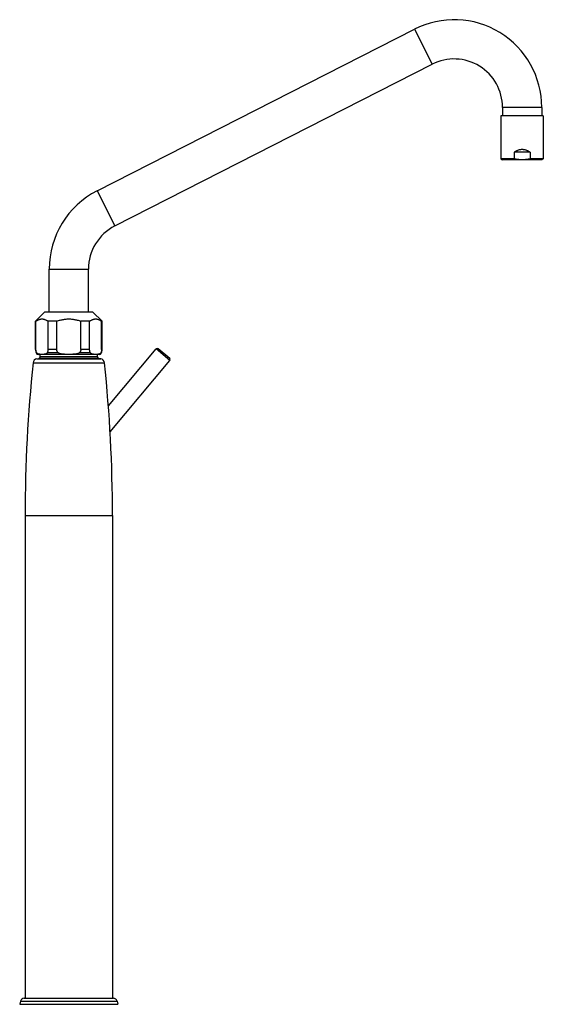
# Model space of a CAD drawing. Header units: millimetres. Extents: x 174 to 354, y 62 to 280.
# Tile 7 of 7: x 302 to 354, y 182 to 279. Entities that reach past the tile are written whole.
import ezdxf

# ---------------------------------------------------------------- set-up
doc = ezdxf.new("R2010")
doc.units = ezdxf.units.MM
doc.header["$LTSCALE"] = 30.734
doc.layers.get('0').update_dxf_attribs({"linetype": 'CONTINUOUS'})

msp = doc.modelspace()

# ---------------------------------------------------------------- linework, layer by layer
at = {"color": 7, "linetype": 'Continuous'}
for p, q in [((309.701, 262.366), (341.203, 278.417)), ((311.472, 258.891), (342.973, 274.942)), ((349.802, 269.81), (349.802, 265.546)), ((354.002, 269.81), (349.802, 269.81)), ((349.952, 270.665), (349.952, 269.81)), ((353.852, 270.665), (353.852, 269.81)), ((354.002, 269.81), (354.002, 265.546)), ((351.123, 266.21), (351.123, 265.546)), ((352.682, 266.21), (351.123, 266.21)), ((352.682, 266.21), (352.682, 265.546)), ((351.123, 265.546), (349.802, 265.546)), ((349.802, 265.546), (349.952, 265.46)), ((353.852, 265.46), (349.952, 265.46)), ((354.002, 265.546), (352.682, 265.546)), ((354.002, 265.546), (353.852, 265.46)), ((304.951, 250.339), (304.951, 254.614)), ((308.851, 250.339), (308.851, 254.614)), ((303.601, 249.439), (304.501, 250.339)), ((309.301, 250.339), (304.501, 250.339)), ((310.201, 249.439), (309.301, 250.339)), ((303.601, 246.633), (303.601, 249.439)), ((303.639, 249.439), (303.601, 249.439)), ((303.639, 246.633), (303.639, 249.439)), ((304.837, 246.633), (304.837, 249.439)), ((305.703, 249.439), (304.837, 249.439)), ((305.703, 246.633), (305.703, 249.439)), ((308.099, 246.633), (308.099, 249.439)), ((308.965, 249.439), (308.099, 249.439)), ((308.965, 246.633), (308.965, 249.439)), ((310.163, 246.633), (310.163, 249.439)), ((310.201, 249.439), (310.163, 249.439)), ((310.201, 246.633), (310.201, 249.439)), ((310.826, 241.042), (315.564, 246.689)), ((316.925, 245.743), (315.776, 246.708)), ((303.729, 245.707), (303.927, 245.742)), ((309.931, 246.139), (303.871, 246.139)), ((304.051, 245.89), (304.051, 246.139)), ((309.751, 245.89), (309.751, 246.139)), ((310.073, 245.707), (309.875, 245.742)), ((310.998, 238.446), (316.943, 245.532)), ((302.566, 230.164), (302.566, 182.239)), ((311.236, 230.164), (311.236, 182.239)), ((302.112, 181.961), (302.026, 181.639)), ((302.474, 182.239), (311.327, 182.239)), ((311.69, 181.961), (311.776, 181.639)), ((302.026, 181.639), (311.776, 181.639))]:
    msp.add_line(p, q, dxfattribs=at)
at = {"color": 9, "linetype": 'Continuous'}
for p, q in [((341.203, 278.417), (342.973, 274.942)), ((353.852, 270.665), (349.952, 270.665)), ((309.701, 262.366), (311.472, 258.891)), ((304.951, 254.614), (308.851, 254.614)), ((303.601, 246.633), (303.639, 246.633)), ((303.723, 246.291), (303.658, 246.291)), ((305.872, 246.291), (304.753, 246.291)), ((305.703, 246.633), (304.837, 246.633)), ((309.049, 246.291), (307.93, 246.291)), ((308.965, 246.633), (308.099, 246.633)), ((310.144, 246.291), (310.079, 246.291)), ((310.163, 246.633), (310.201, 246.633)), ((316.943, 245.532), (315.564, 246.689)), ((303.359, 245.311), (310.443, 245.311)), ((303.729, 245.707), (310.073, 245.707)), ((309.875, 245.742), (303.927, 245.742)), ((309.751, 245.89), (304.051, 245.89)), ((302.566, 230.164), (311.236, 230.164)), ((302.112, 181.961), (311.69, 181.961))]:
    msp.add_line(p, q, dxfattribs=at)
at = {"color": 7, "linetype": 'Continuous'}
for centre, radius, start, end in [((345.152, 270.665), 8.7, 0, 117), ((345.152, 270.665), 4.8, 0, 117), ((313.651, 254.614), 8.7, 117, 180), ((313.651, 254.614), 4.8, 117, 180), ((304.651, 246.633), 1.05, 180, 199.01127), ((303.871, 246.364), 0.225, 199.01127, 270), ((309.931, 246.364), 0.225, 270, 340.98873), ((309.151, 246.633), 1.05, 340.98873, 0), ((315.679, 246.593), 0.15, 50, 140), ((447.557, 230.164), 144.991, 174.00343, 180), ((303.807, 245.264), 0.45, 100, 174.00343), ((303.901, 245.89), 0.15, 280, 0), ((309.901, 245.89), 0.15, 180, 260), ((309.995, 245.264), 0.45, 5.99657, 80), ((166.245, 230.164), 144.991, 0, 5.99657), ((316.828, 245.628), 0.15, 320, 50), ((302.474, 181.864), 0.375, 90, 165), ((311.327, 181.864), 0.375, 15, 90)]:
    msp.add_arc(centre, radius, start, end, dxfattribs=at)
for points, knots in [([(352.682, 266.21), (352.646, 266.235), (352.574, 266.281), (352.465, 266.339), (352.358, 266.385), (352.254, 266.42), (352.152, 266.445), (352.052, 266.462), (351.952, 266.47), (351.853, 266.47), (351.753, 266.462), (351.652, 266.445), (351.551, 266.42), (351.447, 266.385), (351.34, 266.339), (351.231, 266.281), (351.159, 266.235), (351.123, 266.21)], [0, 0, 0, 0, 0.132317, 0.25517, 0.370345, 0.479411, 0.583957, 0.68534, 0.784811, 0.883725, 0.983196, 1.084579, 1.189125, 1.298191, 1.413365, 1.536219, 1.668536, 1.668536, 1.668536, 1.668536]), ([(351.902, 265.46), (351.859, 265.46), (351.773, 265.462), (351.643, 265.469), (351.514, 265.481), (351.384, 265.498), (351.253, 265.52), (351.167, 265.537), (351.123, 265.546)], [0, 0, 0, 0, 0.1295557, 0.2592243, 0.3892638, 0.5199708, 0.6518959, 0.7856604, 0.7856604, 0.7856604, 0.7856604]), ([(352.682, 265.546), (352.638, 265.537), (352.551, 265.52), (352.421, 265.498), (352.291, 265.481), (352.161, 265.469), (352.032, 265.462), (351.946, 265.46), (351.902, 265.46)], [0, 0, 0, 0, 0.1339019, 0.2660122, 0.3968053, 0.5267052, 0.6561785, 0.7856604, 0.7856604, 0.7856604, 0.7856604]), ([(303.639, 249.439), (303.668, 249.46), (303.726, 249.499), (303.813, 249.55), (303.899, 249.592), (303.985, 249.624), (304.069, 249.647), (304.154, 249.661), (304.238, 249.666), (304.322, 249.661), (304.406, 249.647), (304.491, 249.624), (304.576, 249.592), (304.663, 249.55), (304.75, 249.499), (304.808, 249.46), (304.837, 249.439)], [0, 0, 0, 0, 0.107604, 0.20849, 0.303731, 0.394403, 0.481664, 0.566605, 0.650379, 0.734154, 0.819095, 0.906356, 0.997027, 1.092268, 1.193155, 1.300758, 1.300758, 1.300758, 1.300758]), ([(305.703, 249.439), (305.762, 249.46), (305.879, 249.5), (306.054, 249.551), (306.226, 249.592), (306.396, 249.624), (306.565, 249.647), (306.733, 249.661), (306.901, 249.666), (307.069, 249.661), (307.237, 249.647), (307.405, 249.624), (307.576, 249.592), (307.748, 249.551), (307.923, 249.5), (308.04, 249.46), (308.099, 249.439)], [0, 0, 0, 0, 0.188079, 0.369806, 0.546447, 0.719173, 0.889188, 1.057419, 1.224782, 1.392145, 1.560376, 1.730391, 1.903117, 2.079758, 2.261484, 2.449563, 2.449563, 2.449563, 2.449563]), ([(308.965, 249.439), (308.994, 249.46), (309.052, 249.499), (309.139, 249.55), (309.225, 249.592), (309.311, 249.624), (309.395, 249.647), (309.48, 249.661), (309.564, 249.666), (309.648, 249.661), (309.732, 249.647), (309.817, 249.624), (309.902, 249.592), (309.989, 249.55), (310.076, 249.499), (310.134, 249.46), (310.163, 249.439)], [0, 0, 0, 0, 0.107604, 0.20849, 0.303731, 0.394403, 0.481664, 0.566605, 0.650379, 0.734154, 0.819095, 0.906356, 0.997027, 1.092268, 1.193155, 1.300758, 1.300758, 1.300758, 1.300758]), ([(303.723, 246.291), (303.715, 246.305), (303.701, 246.334), (303.683, 246.378), (303.669, 246.422), (303.658, 246.465), (303.649, 246.507), (303.643, 246.549), (303.64, 246.591), (303.639, 246.619), (303.639, 246.633)], [0, 0, 0, 0, 0.0493609, 0.0967579, 0.142481, 0.1868111, 0.2300278, 0.2724109, 0.3142395, 0.3557952, 0.3557952, 0.3557952, 0.3557952]), ([(304.753, 246.291), (304.749, 246.285), (304.742, 246.272), (304.728, 246.255), (304.711, 246.239), (304.692, 246.224), (304.67, 246.21), (304.645, 246.197), (304.617, 246.185), (304.586, 246.175), (304.551, 246.166), (304.511, 246.159), (304.468, 246.153), (304.419, 246.149), (304.365, 246.146), (304.304, 246.144), (304.239, 246.143), (304.173, 246.144), (304.111, 246.146), (304.057, 246.149), (304.008, 246.153), (303.964, 246.159), (303.925, 246.166), (303.89, 246.175), (303.858, 246.185), (303.83, 246.197), (303.805, 246.21), (303.783, 246.224), (303.764, 246.239), (303.748, 246.255), (303.734, 246.272), (303.727, 246.285), (303.723, 246.291)], [0, 0, 0, 0, 0.020969, 0.042816, 0.065757, 0.090056, 0.116016, 0.143964, 0.174241, 0.207214, 0.243305, 0.282994, 0.326819, 0.375388, 0.429438, 0.489747, 0.557335, 0.625947, 0.687279, 0.741567, 0.790163, 0.833971, 0.873651, 0.909736, 0.942705, 0.97298, 1.000926, 1.026885, 1.051182, 1.074122, 1.095968, 1.116936, 1.116936, 1.116936, 1.116936]), ([(304.837, 246.633), (304.837, 246.619), (304.836, 246.591), (304.832, 246.549), (304.827, 246.507), (304.818, 246.465), (304.807, 246.422), (304.793, 246.378), (304.775, 246.334), (304.76, 246.305), (304.753, 246.291)], [0, 0, 0, 0, 0.0415557, 0.0833843, 0.1257673, 0.1689841, 0.2133142, 0.2590373, 0.3064343, 0.3557952, 0.3557952, 0.3557952, 0.3557952]), ([(305.872, 246.291), (305.856, 246.305), (305.828, 246.333), (305.792, 246.377), (305.763, 246.421), (305.74, 246.464), (305.724, 246.507), (305.712, 246.549), (305.705, 246.591), (305.703, 246.619), (305.703, 246.633)], [0, 0, 0, 0, 0.0622339, 0.1188481, 0.170889, 0.2192898, 0.2648921, 0.3084629, 0.3507121, 0.3923141, 0.3923141, 0.3923141, 0.3923141]), ([(307.93, 246.291), (307.923, 246.284), (307.907, 246.272), (307.88, 246.255), (307.847, 246.239), (307.809, 246.224), (307.765, 246.21), (307.715, 246.197), (307.659, 246.185), (307.596, 246.175), (307.526, 246.166), (307.448, 246.159), (307.36, 246.153), (307.263, 246.149), (307.155, 246.146), (307.034, 246.144), (306.902, 246.143), (306.771, 246.144), (306.648, 246.146), (306.539, 246.149), (306.441, 246.153), (306.354, 246.159), (306.276, 246.166), (306.206, 246.175), (306.143, 246.185), (306.087, 246.197), (306.037, 246.21), (305.993, 246.224), (305.955, 246.239), (305.922, 246.255), (305.894, 246.272), (305.878, 246.284), (305.872, 246.291)], [0, 0, 0, 0, 0.028461, 0.060697, 0.097072, 0.137965, 0.183798, 0.235023, 0.292119, 0.355613, 0.426145, 0.504484, 0.591532, 0.688357, 0.79632, 0.916881, 1.052084, 1.189343, 1.311953, 1.420401, 1.517286, 1.604305, 1.682628, 1.753151, 1.816638, 1.87373, 1.924951, 1.97078, 2.011669, 2.048042, 2.080277, 2.108737, 2.108737, 2.108737, 2.108737]), ([(308.099, 246.633), (308.099, 246.619), (308.097, 246.591), (308.09, 246.549), (308.078, 246.507), (308.061, 246.464), (308.039, 246.421), (308.01, 246.377), (307.974, 246.333), (307.946, 246.305), (307.93, 246.291)], [0, 0, 0, 0, 0.041602, 0.0838512, 0.127422, 0.1730243, 0.2214251, 0.273466, 0.3300802, 0.3923141, 0.3923141, 0.3923141, 0.3923141]), ([(309.049, 246.291), (309.041, 246.305), (309.027, 246.334), (309.009, 246.378), (308.995, 246.422), (308.984, 246.465), (308.975, 246.507), (308.969, 246.549), (308.966, 246.591), (308.965, 246.619), (308.965, 246.633)], [0, 0, 0, 0, 0.0493609, 0.0967579, 0.142481, 0.1868111, 0.2300278, 0.2724109, 0.3142395, 0.3557952, 0.3557952, 0.3557952, 0.3557952]), ([(310.079, 246.291), (310.075, 246.285), (310.068, 246.272), (310.054, 246.255), (310.037, 246.239), (310.018, 246.224), (309.996, 246.21), (309.971, 246.197), (309.943, 246.185), (309.912, 246.175), (309.877, 246.166), (309.837, 246.159), (309.794, 246.153), (309.745, 246.149), (309.691, 246.146), (309.63, 246.144), (309.565, 246.143), (309.499, 246.144), (309.437, 246.146), (309.383, 246.149), (309.334, 246.153), (309.29, 246.159), (309.251, 246.166), (309.216, 246.175), (309.185, 246.185), (309.156, 246.197), (309.131, 246.21), (309.11, 246.224), (309.09, 246.239), (309.074, 246.255), (309.06, 246.272), (309.053, 246.285), (309.049, 246.291)], [0, 0, 0, 0, 0.020969, 0.042815, 0.065756, 0.090054, 0.116013, 0.14396, 0.174236, 0.207206, 0.243294, 0.282978, 0.326798, 0.37536, 0.429404, 0.489697, 0.557317, 0.625968, 0.687287, 0.741579, 0.790174, 0.833981, 0.873659, 0.909743, 0.94271, 0.972984, 1.000929, 1.026887, 1.051183, 1.074122, 1.095968, 1.116936, 1.116936, 1.116936, 1.116936]), ([(310.163, 246.633), (310.163, 246.619), (310.162, 246.591), (310.159, 246.549), (310.153, 246.507), (310.144, 246.465), (310.133, 246.422), (310.119, 246.378), (310.101, 246.334), (310.086, 246.305), (310.079, 246.291)], [0, 0, 0, 0, 0.0415557, 0.0833843, 0.1257673, 0.1689841, 0.2133142, 0.2590373, 0.3064343, 0.3557952, 0.3557952, 0.3557952, 0.3557952])]:
    msp.add_open_spline(points, degree=3, knots=knots, dxfattribs=at)

doc.saveas('drawing.dxf')
